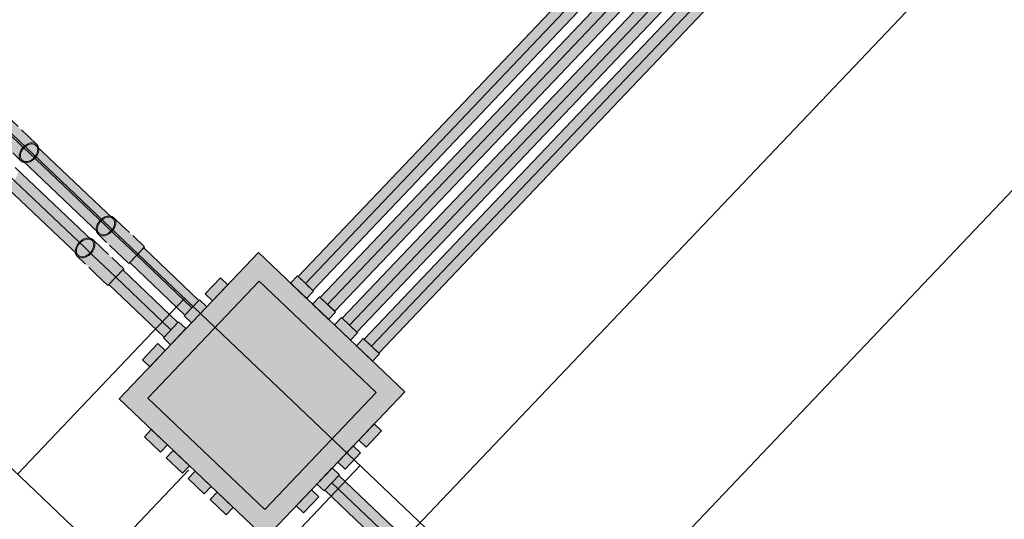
# Model space of a CAD drawing. Header units: metres. Extents: x 32343130.2 to 32343186.6, y 5699222 to 5699276.9.
# Tile 23 of 43: x 32343162.2 to 32343167.1, y 5699231.1 to 5699233.6. Entities that reach past the tile are written whole.
import ezdxf

# ---------------------------------------------------------------- set-up
doc = ezdxf.new("R2010")
doc.units = ezdxf.units.M
for name, color, linetype, lineweight in [('0-1', 7, 'Continuous', 5), ('A-ANNO-DIMS', 7, 'Continuous', 9), ('A-ANNO-DIMS-50', 7, 'Continuous', 9), ('A-DETL-MBND', 7, 'Continuous', 18), ('E-POWR-CNDT', 7, 'Continuous', 35), ('G-ANNO-SYMB-1', 7, 'Continuous', 9)]:
    doc.layers.add(name, color=color, linetype=linetype, lineweight=lineweight)
for name, color, linetype, lineweight, true_color in [('A-DETL-MBND-1', 7, 'Continuous', 5, 0xcccccc), ('A-DETL-MBND-3', 4, 'Continuous', 5, 0x00ffff), ('A-DETL-MBND-6', 4, 'Continuous', 18, 0x00ffff), ('A-FLOR-HRAL-1', 7, 'Continuous', 5, 0xcccccc), ('A-FLOR-HRAL-2', 7, 'Continuous', 9, 0xcccccc), ('A-MASS-1', 7, 'Continuous', 9, 0xcccccc), ('A-MASS-2', 7, 'Continuous', 5, 0xcccccc), ('E-POWR-CNDT-4', 4, 'Continuous', 35, 0x00ffff)]:
    doc.layers.add(name, color=color, linetype=linetype, lineweight=lineweight, true_color=true_color)
doc.styles.add('Arial_1', font='arial.ttf', dxfattribs={"height": 0.15})
doc.dimstyles.new('Blitzschutz', dxfattribs={"dimscale": 0.3048, "dimtxt": 0.153039, "dimasz": 0.492126, "dimexe": 0.393701, "dimexo": 0.0625, "dimgap": 0.287073, "dimtad": 1, "dimlfac": 100, "dimrnd": 0.01, "dimdsep": 46, "dimtxsty": 'Arial_1', "dimblk1": 'OBLIQUE', "dimblk2": 'OBLIQUE', "dimsah": 1, "dimcen": 0.09, "dimdle": 0.393701, "dimadec": 0, "dimazin": 0, "dimtfac": 1, "dimtdec": 4, "dimtix": 1, "dimtmove": 0, "dimatfit": 3, "dimfxl": 0.393701, "dimfxlon": 1, "dimtvp": 1, "dimtfill": 1, "dimtolj": 1, "dimtzin": 0, "dimarcsym": 2})

# ---------------------------------------------------------------- blocks, each defined once
blk = doc.blocks.new('Aushub - Aushub-3443405-TGA_190_LP5_GR_FU-TGA-01_G_')
at = {"layer": 'A-MASS-2'}
for p, q in [((84.4173, -17.8743), (85.2444, -17.0049)), ((85.2867, -18.7014), (86.1138, -17.832)), ((84.852, -18.2878), (85.2655, -17.8531))]:
    blk.add_line(p, q, dxfattribs=at)
blk = doc.blocks.new('Geländer - 60-4048510-TGA_190_LP5_GR_FU-TGA-01_G_')
at = {"layer": 'A-FLOR-HRAL-1'}
for p, q in [((-0.03, -0.03), (-0.03, 0.03)), ((-0.03, 0.03), (0.03, 0.03)), ((0.03, 0.03), (0.03, -0.03)), ((0.03, -0.03), (-0.03, -0.03))]:
    blk.add_line(p, q, dxfattribs=at)
at = {"layer": 'A-FLOR-HRAL-2'}
for p, q in [((0.03, 0.03), (-0.03, 0.03)), ((-0.03, 0.03), (-0.03, -0.03)), ((0.03, -0.03), (0.03, 0.03)), ((-0.03, -0.03), (0.03, -0.03))]:
    blk.add_line(p, q, dxfattribs=at)
blk = doc.blocks.new('Geländer - Geländer-4039695-TGA_190_LP5_GR_FU-TGA-01_G_')
for p, rotation in [((92.4935, -15.689), 316.4272566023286), ((92.863, -16.0405), 136.4272566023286), ((91.115, -17.138), 316.4272566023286), ((91.4845, -17.4895), 136.4272566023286), ((89.7364, -18.587), 316.4272566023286), ((90.1059, -18.9385), 136.4272566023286), ((88.3579, -20.036), 316.4272566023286), ((88.7274, -20.3875), 136.4272566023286)]:
    blk.add_blockref('Geländer - 60-4048510-TGA_190_LP5_GR_FU-TGA-01_G_', p, dxfattribs=dict(rotation=rotation))
blk = doc.blocks.new('ARC_190_LPX_FM_Stellplätze_rvt-1-TGA_190_LP5_GR_FU-TGA-01_G_')
at = {"layer": 'A-DETL-MBND-1'}
for p, q in [((32343168.0671, 5699233.7223), (32343165.31, 5699230.8243)), ((32343165.31, 5699230.8243), (32343168.0671, 5699233.7223)), ((32343168.0676, 5699233.7219), (32343165.3105, 5699230.8239)), ((32343165.3105, 5699230.8239), (32343168.0676, 5699233.7219))]:
    blk.add_line(p, q, dxfattribs=at)
at = {"layer": 'A-MASS-1'}
blk.add_line((32343133.7846, 5699258.3308), (32343168.2704, 5699225.5217), dxfattribs=at)
at = {"layer": 'A-MASS-2'}
blk.add_line((32343135.4807, 5699258.373), (32343168.2281, 5699227.2178), dxfattribs=at)
at = {"layer": 'A-FLOR-HRAL-1'}
blk.add_blockref('Geländer - Geländer-4039695-TGA_190_LP5_GR_FU-TGA-01_G_', (32343077.7673, 5699249.1855), dxfattribs=at)
at = {"layer": 'A-MASS-2'}
blk.add_blockref('Aushub - Aushub-3443405-TGA_190_LP5_GR_FU-TGA-01_G_', (32343077.7673, 5699249.1855), dxfattribs=at)
blk = doc.blocks.new('Leerrohrschacht - Leerrohrschacht-V4-TGA_190_LP5_GR_FU-TGA-01_G_')
at = {"layer": 'E-POWR-CNDT-4'}
for points in [[(-0.1859, 0.55), (-0.2798, 0.55), (-0.2798, 0.5), (-0.1698, 0.5), (-0.1698, 0.55), (-0.1771, 0.55)], [(-0.1298, 0.55), (-0.1298, 0.5), (-0.0198, 0.5), (-0.0198, 0.55), (-0.1279, 0.55)], [(0.1141, 0.55), (0.0202, 0.55), (0.0202, 0.5), (0.1302, 0.5), (0.1302, 0.55), (0.1229, 0.55)], [(0.1702, 0.55), (0.1702, 0.5), (0.2802, 0.5), (0.2802, 0.55), (0.1721, 0.55)], [(-0.4, 0.4), (-0.4, -0.4), (0.4, -0.4), (0.4, 0.4), (-0.0882, 0.4)], [(-0.55, 0.2799), (-0.55, 0.1699), (-0.5, 0.1699), (-0.5, 0.2799)], [(0.5, 0.2799), (0.5, 0.1699), (0.55, 0.1699), (0.55, 0.2799)], [(-0.55, 0.1299), (-0.55, 0.0199), (-0.5, 0.0199), (-0.5, 0.1299)], [(0.55, 0.1299), (0.5, 0.1299), (0.5, 0.0199), (0.55, 0.0199), (0.55, 0.1281)], [(-0.55, -0.0201), (-0.55, -0.1301), (-0.5, -0.1301), (-0.5, -0.0201)], [(0.55, -0.0201), (0.5, -0.0201), (0.5, -0.1301), (0.55, -0.1301), (0.55, -0.0219)], [(-0.55, -0.1701), (-0.55, -0.2801), (-0.5, -0.2801), (-0.5, -0.1701)], [(0.5, -0.1701), (0.5, -0.2801), (0.55, -0.2801), (0.55, -0.1701)], [(-0.2637, -0.5), (-0.2798, -0.5), (-0.2798, -0.55), (-0.1698, -0.55), (-0.1698, -0.5), (-0.2523, -0.5)], [(-0.0748, -0.5), (-0.1298, -0.5), (-0.1298, -0.55), (-0.0198, -0.55), (-0.0198, -0.5), (-0.0605, -0.5)], [(0.0752, -0.5), (0.0202, -0.5), (0.0202, -0.55), (0.1302, -0.55), (0.1302, -0.5), (0.0895, -0.5)], [(0.1702, -0.5), (0.1702, -0.55), (0.2802, -0.55), (0.2802, -0.5), (0.1721, -0.5)]]:
    blk.add_hatch(color=256, dxfattribs=at).paths.add_polyline_path(points)
h = blk.add_hatch(color=256, dxfattribs=at)
h.paths.add_polyline_path([(-0.5, 0.5), (-0.5, -0.5), (0.5, -0.5), (0.5, 0.5), (-0.0882, 0.5)])
h.paths.add_polyline_path([(-0.4, 0.4), (0.4, 0.4), (0.4, -0.4), (-0.4, -0.4), (-0.4, 0.1617)])
at = {"layer": 'E-POWR-CNDT'}
for p, q in [((-0.2798, 0.55), (-0.2798, 0.5)), ((-0.1698, 0.55), (-0.2798, 0.55)), ((-0.1698, 0.55), (-0.2798, 0.55)), ((-0.1698, 0.5), (-0.1698, 0.55)), ((-0.1298, 0.55), (-0.1298, 0.5)), ((-0.0198, 0.55), (-0.1298, 0.55)), ((-0.0198, 0.55), (-0.1298, 0.55)), ((-0.0198, 0.5), (-0.0198, 0.55)), ((0.0202, 0.55), (0.0202, 0.5)), ((0.1302, 0.55), (0.0202, 0.55)), ((0.1302, 0.55), (0.0202, 0.55)), ((0.1302, 0.5), (0.1302, 0.55)), ((0.1702, 0.55), (0.1702, 0.5)), ((0.2802, 0.55), (0.1702, 0.55)), ((0.2802, 0.55), (0.1702, 0.55)), ((0.2802, 0.5), (0.2802, 0.55)), ((0.5, 0.5), (-0.5, 0.5)), ((-0.5, 0.5), (-0.5, -0.5)), ((-0.5, -0.5), (-0.5, 0.5)), ((-0.5, 0.5), (0.5, 0.5)), ((-0.2798, 0.5), (-0.1698, 0.5)), ((-0.2798, 0.5), (-0.1698, 0.5)), ((-0.1298, 0.5), (-0.0198, 0.5)), ((-0.1298, 0.5), (-0.0198, 0.5)), ((0.0202, 0.5), (0.1302, 0.5)), ((0.0202, 0.5), (0.1302, 0.5)), ((0.1702, 0.5), (0.2802, 0.5)), ((0.1702, 0.5), (0.2802, 0.5)), ((0.5, -0.5), (0.5, 0.5)), ((0.5, 0.5), (0.5, -0.5)), ((-0.4, 0.4), (0.4, 0.4)), ((-0.4, -0.4), (-0.4, 0.4)), ((0.4, 0.4), (-0.4, 0.4)), ((-0.4, 0.4), (-0.4, -0.4)), ((0.4, 0.4), (0.4, -0.4)), ((0.4, -0.4), (0.4, 0.4)), ((-0.5, 0.2799), (-0.55, 0.2799)), ((-0.55, 0.2799), (-0.55, 0.1699)), ((-0.55, 0.2799), (-0.55, 0.1699)), ((-0.5, 0.1699), (-0.5, 0.2799)), ((-0.5, 0.1699), (-0.5, 0.2799)), ((0.55, 0.2799), (0.5, 0.2799)), ((0.5, 0.2799), (0.5, 0.1699)), ((0.5, 0.2799), (0.5, 0.1699)), ((0.55, 0.1699), (0.55, 0.2799)), ((0.55, 0.1699), (0.55, 0.2799)), ((-0.55, 0.1699), (-0.5, 0.1699)), ((0.5, 0.1699), (0.55, 0.1699)), ((-0.5, 0.1299), (-0.55, 0.1299)), ((-0.55, 0.1299), (-0.55, 0.0199)), ((-0.55, 0.1299), (-0.55, 0.0199)), ((-0.5, 0.0199), (-0.5, 0.1299)), ((-0.5, 0.0199), (-0.5, 0.1299)), ((0.55, 0.1299), (0.5, 0.1299)), ((0.5, 0.1299), (0.5, 0.0199)), ((0.5, 0.1299), (0.5, 0.0199)), ((0.55, 0.0199), (0.55, 0.1299)), ((0.55, 0.0199), (0.55, 0.1299)), ((-0.55, 0.0199), (-0.5, 0.0199)), ((0.5, 0.0199), (0.55, 0.0199)), ((-0.5, -0.0201), (-0.55, -0.0201)), ((-0.55, -0.0201), (-0.55, -0.1301)), ((-0.55, -0.0201), (-0.55, -0.1301)), ((-0.5, -0.1301), (-0.5, -0.0201)), ((-0.5, -0.1301), (-0.5, -0.0201)), ((0.55, -0.0201), (0.5, -0.0201)), ((0.5, -0.0201), (0.5, -0.1301)), ((0.5, -0.0201), (0.5, -0.1301)), ((0.55, -0.1301), (0.55, -0.0201)), ((0.55, -0.1301), (0.55, -0.0201)), ((-0.55, -0.1301), (-0.5, -0.1301)), ((0.5, -0.1301), (0.55, -0.1301)), ((-0.5, -0.1701), (-0.55, -0.1701)), ((-0.55, -0.1701), (-0.55, -0.2801)), ((-0.55, -0.1701), (-0.55, -0.2801)), ((-0.5, -0.2801), (-0.5, -0.1701)), ((-0.5, -0.2801), (-0.5, -0.1701)), ((0.55, -0.1701), (0.5, -0.1701)), ((0.5, -0.1701), (0.5, -0.2801)), ((0.5, -0.1701), (0.5, -0.2801)), ((0.55, -0.2801), (0.55, -0.1701)), ((0.55, -0.2801), (0.55, -0.1701)), ((-0.55, -0.2801), (-0.5, -0.2801)), ((0.5, -0.2801), (0.55, -0.2801)), ((0.4, -0.4), (-0.4, -0.4)), ((-0.4, -0.4), (0.4, -0.4)), ((-0.5, -0.5), (0.5, -0.5)), ((0.5, -0.5), (-0.5, -0.5)), ((-0.2798, -0.5), (-0.2798, -0.55)), ((-0.1698, -0.5), (-0.2798, -0.5)), ((-0.1698, -0.5), (-0.2798, -0.5)), ((-0.1698, -0.55), (-0.1698, -0.5)), ((-0.1298, -0.5), (-0.1298, -0.55)), ((-0.0198, -0.5), (-0.1298, -0.5)), ((-0.0198, -0.5), (-0.1298, -0.5)), ((-0.0198, -0.55), (-0.0198, -0.5)), ((0.0202, -0.5), (0.0202, -0.55)), ((0.1302, -0.5), (0.0202, -0.5)), ((0.1302, -0.5), (0.0202, -0.5)), ((0.1302, -0.55), (0.1302, -0.5)), ((0.1702, -0.5), (0.1702, -0.55)), ((0.2802, -0.5), (0.1702, -0.5)), ((0.2802, -0.5), (0.1702, -0.5)), ((0.2802, -0.55), (0.2802, -0.5)), ((-0.2798, -0.55), (-0.1698, -0.55)), ((-0.2798, -0.55), (-0.1698, -0.55)), ((-0.1298, -0.55), (-0.0198, -0.55)), ((-0.1298, -0.55), (-0.0198, -0.55)), ((0.0202, -0.55), (0.1302, -0.55)), ((0.0202, -0.55), (0.1302, -0.55)), ((0.1702, -0.55), (0.2802, -0.55)), ((0.1702, -0.55), (0.2802, -0.55))]:
    blk.add_line(p, q, dxfattribs=at)
blk = doc.blocks.new('Leerrohr-Bogen - ohne Formteile - Standard-7642526-TGA_190_LP5_GR_FU-TGA-01_G_')
at = {"layer": 'A-DETL-MBND-6'}
for points in [[(32343162.5834, 5699232.4979), (32343162.5922, 5699232.4922), (32343162.6042, 5699232.4897), (32343162.6154, 5699232.4904), (32343162.6281, 5699232.4945), (32343162.6404, 5699232.5017), (32343162.6515, 5699232.5114), (32343162.6606, 5699232.5229), (32343162.6671, 5699232.5356), (32343162.6706, 5699232.5485), (32343162.6708, 5699232.5607), (32343162.6677, 5699232.5715), (32343162.6615, 5699232.58), (32343162.6527, 5699232.5858), (32343162.6435, 5699232.5879), (32343162.6569, 5699232.5752), (32343162.6624, 5699232.5677), (32343162.6651, 5699232.5582), (32343162.6649, 5699232.5474), (32343162.6619, 5699232.536), (32343162.6561, 5699232.5248), (32343162.6481, 5699232.5146), (32343162.6383, 5699232.5061), (32343162.6274, 5699232.4998), (32343162.6162, 5699232.4961), (32343162.6054, 5699232.4954), (32343162.5958, 5699232.4977), (32343162.588, 5699232.5028), (32343162.5746, 5699232.5155), (32343162.5772, 5699232.5065)], [(32343162.6924, 5699232.4724), (32343162.6934, 5699232.4715), (32343162.7025, 5699232.4831), (32343162.709, 5699232.4957), (32343162.7125, 5699232.5094), (32343162.7127, 5699232.5209), (32343162.7096, 5699232.5316), (32343162.7034, 5699232.5402), (32343162.6615, 5699232.58), (32343162.6677, 5699232.5715), (32343162.6708, 5699232.5607), (32343162.6706, 5699232.5485), (32343162.6671, 5699232.5356), (32343162.6606, 5699232.5229), (32343162.6515, 5699232.5114)], [(32343162.6253, 5699232.458), (32343162.6341, 5699232.4523), (32343162.645, 5699232.4497), (32343162.6573, 5699232.4505), (32343162.67, 5699232.4547), (32343162.6842, 5699232.4635), (32343162.6934, 5699232.4715), (32343162.6515, 5699232.5114), (32343162.6404, 5699232.5017), (32343162.6281, 5699232.4945), (32343162.6154, 5699232.4904), (32343162.6031, 5699232.4896), (32343162.5922, 5699232.4922), (32343162.5834, 5699232.4979)], [(32343162.7039, 5699232.4615), (32343162.7156, 5699232.4504), (32343162.7547, 5699232.4914), (32343162.7246, 5699232.5198), (32343162.7034, 5699232.5402), (32343162.7096, 5699232.5316), (32343162.7127, 5699232.5209), (32343162.7125, 5699232.5086), (32343162.709, 5699232.4957), (32343162.7025, 5699232.4831), (32343162.6934, 5699232.4715), (32343162.7036, 5699232.4618)], [(32343162.6765, 5699232.4093), (32343162.7156, 5699232.4504), (32343162.6934, 5699232.4715), (32343162.6823, 5699232.4618), (32343162.67, 5699232.4547), (32343162.6573, 5699232.4505), (32343162.645, 5699232.4497), (32343162.6341, 5699232.4523), (32343162.6253, 5699232.458), (32343162.6579, 5699232.4273), (32343162.6647, 5699232.421)], [(32343162.7358, 5699232.3529), (32343162.7749, 5699232.394), (32343162.7156, 5699232.4504), (32343162.6765, 5699232.4093)], [(32343162.7749, 5699232.394), (32343162.8139, 5699232.435), (32343162.7544, 5699232.4912), (32343162.7156, 5699232.4504), (32343162.7289, 5699232.4377)]]:
    blk.add_hatch(color=256, dxfattribs=at).paths.add_polyline_path(points)
at = {"layer": 'A-DETL-MBND'}
for p, q in [((32343162.7034, 5699232.5402), (32343162.6615, 5699232.58)), ((32343162.5834, 5699232.4979), (32343162.6253, 5699232.458)), ((32343162.8139, 5699232.435), (32343162.7547, 5699232.4914)), ((32343162.6765, 5699232.4093), (32343162.7358, 5699232.3529)), ((32343162.7749, 5699232.394), (32343162.8139, 5699232.435)), ((32343162.7358, 5699232.3529), (32343162.7749, 5699232.394))]:
    blk.add_line(p, q, dxfattribs=at)
at = {"layer": 'A-DETL-MBND', "flags": 128}
for points in [[(32343162.7034, 5699232.5402), (32343162.7385, 5699232.5068)], [(32343162.6765, 5699232.4093), (32343162.6405, 5699232.4436)]]:
    blk.add_lwpolyline(points, dxfattribs=at)
at = {"layer": 'A-DETL-MBND'}
for start_param, end_param in [(1.570796, 4.712389), (4.712389, 7.853982)]:
    blk.add_ellipse((32343162.6224, 5699232.539), major_axis=(0.0391, 0.0411), ratio=0.707107, start_param=start_param, end_param=end_param, dxfattribs=at)
blk = doc.blocks.new('Leerrohr-Bogen - ohne Formteile - Standard-V30-TGA_190_LP5_GR_FU-TGA-01_G_')
at = {"layer": 'A-DETL-MBND-6'}
for points in [[(32343162.1484, 5699232.99), (32343162.1875, 5699233.031), (32343162.1282, 5699233.0874), (32343162.0891, 5699233.0464)], [(32343162.1094, 5699232.9489), (32343162.1484, 5699232.99), (32343162.0891, 5699233.0464), (32343162.0501, 5699233.0053)], [(32343162.1606, 5699232.9002), (32343162.1694, 5699232.8944), (32343162.1803, 5699232.8919), (32343162.1926, 5699232.8927), (32343162.206, 5699232.8972), (32343162.2176, 5699232.9039), (32343162.2287, 5699232.9136), (32343162.1484, 5699232.99), (32343162.1094, 5699232.9489), (32343162.139, 5699232.9209), (32343162.1551, 5699232.9055)], [(32343162.1915, 5699232.949), (32343162.2287, 5699232.9136), (32343162.2378, 5699232.9252), (32343162.2443, 5699232.9378), (32343162.2478, 5699232.9507), (32343162.248, 5699232.963), (32343162.2449, 5699232.9737), (32343162.2387, 5699232.9823), (32343162.206, 5699233.0131), (32343162.1875, 5699233.031), (32343162.1484, 5699232.99), (32343162.1778, 5699232.962)], [(32343162.2287, 5699232.9136), (32343162.2706, 5699232.8737), (32343162.2797, 5699232.8853), (32343162.2862, 5699232.898), (32343162.2897, 5699232.9108), (32343162.2899, 5699232.9231), (32343162.2868, 5699232.9339), (32343162.2806, 5699232.9424), (32343162.2387, 5699232.9823), (32343162.2449, 5699232.9737), (32343162.248, 5699232.963), (32343162.2478, 5699232.9507), (32343162.2439, 5699232.9371), (32343162.2378, 5699232.9252)], [(32343162.2025, 5699232.8603), (32343162.2114, 5699232.8545), (32343162.2223, 5699232.852), (32343162.2345, 5699232.8528), (32343162.2472, 5699232.8569), (32343162.2595, 5699232.864), (32343162.2706, 5699232.8737), (32343162.2287, 5699232.9136), (32343162.2176, 5699232.9039), (32343162.2053, 5699232.8968), (32343162.1926, 5699232.8927), (32343162.1803, 5699232.8919), (32343162.1694, 5699232.8944), (32343162.1606, 5699232.9002), (32343162.1859, 5699232.8761)]]:
    blk.add_hatch(color=256, dxfattribs=at).paths.add_polyline_path(points)
at = {"layer": 'A-DETL-MBND'}
for p, q in [((32343162.1282, 5699233.0874), (32343162.0891, 5699233.0464)), ((32343162.1875, 5699233.031), (32343162.1282, 5699233.0874)), ((32343162.0891, 5699233.0464), (32343162.0501, 5699233.0053)), ((32343162.0501, 5699233.0053), (32343162.1094, 5699232.9489)), ((32343162.2806, 5699232.9424), (32343162.2387, 5699232.9823)), ((32343162.1606, 5699232.9002), (32343162.2025, 5699232.8603))]:
    blk.add_line(p, q, dxfattribs=at)
at = {"layer": 'A-DETL-MBND', "flags": 128}
for points in [[(32343162.2387, 5699232.9823), (32343162.2037, 5699233.0156)], [(32343162.1094, 5699232.9489), (32343162.1454, 5699232.9147)]]:
    blk.add_lwpolyline(points, dxfattribs=at)
at = {"layer": 'A-DETL-MBND'}
for start_param, end_param in [(4.712389, 7.853982), (1.570796, 4.712389)]:
    blk.add_ellipse((32343162.2416, 5699232.9013), major_axis=(0.0391, 0.0411), ratio=0.707107, start_param=start_param, end_param=end_param, dxfattribs=at)
blk = doc.blocks.new('Leerrohr-Bogen - ohne Formteile - Standard-V31-TGA_190_LP5_GR_FU-TGA-01_G_')
at = {"layer": 'A-DETL-MBND-6'}
for points in [[(32343162.48, 5699232.3892), (32343162.4888, 5699232.3835), (32343162.5008, 5699232.381), (32343162.512, 5699232.3817), (32343162.5247, 5699232.3859), (32343162.5383, 5699232.3941), (32343162.5481, 5699232.4027), (32343162.5572, 5699232.4143), (32343162.564, 5699232.428), (32343162.5672, 5699232.4398), (32343162.5669, 5699232.4538), (32343162.5636, 5699232.4638), (32343162.5581, 5699232.4714), (32343162.5493, 5699232.4771), (32343162.5408, 5699232.4787), (32343162.5535, 5699232.4665), (32343162.559, 5699232.459), (32343162.5617, 5699232.4495), (32343162.5615, 5699232.4387), (32343162.5585, 5699232.4273), (32343162.5527, 5699232.4161), (32343162.544, 5699232.4053), (32343162.5349, 5699232.3974), (32343162.524, 5699232.3911), (32343162.5128, 5699232.3875), (32343162.5002, 5699232.3872), (32343162.4924, 5699232.389), (32343162.4846, 5699232.3941), (32343162.4712, 5699232.4068), (32343162.4738, 5699232.3978)], [(32343162.5481, 5699232.4027), (32343162.59, 5699232.3628), (32343162.5991, 5699232.3744), (32343162.6056, 5699232.387), (32343162.6091, 5699232.4007), (32343162.6093, 5699232.4122), (32343162.6062, 5699232.4229), (32343162.6, 5699232.4315), (32343162.5581, 5699232.4714), (32343162.5643, 5699232.4628), (32343162.5674, 5699232.4521), (32343162.5672, 5699232.4398), (32343162.5637, 5699232.4269), (32343162.5572, 5699232.4143)], [(32343162.5219, 5699232.3494), (32343162.5308, 5699232.3436), (32343162.5417, 5699232.3411), (32343162.5539, 5699232.3419), (32343162.5666, 5699232.346), (32343162.5809, 5699232.3548), (32343162.59, 5699232.3628), (32343162.5481, 5699232.4027), (32343162.537, 5699232.393), (32343162.5247, 5699232.3859), (32343162.512, 5699232.3817), (32343162.4997, 5699232.3809), (32343162.4888, 5699232.3835), (32343162.48, 5699232.3892)], [(32343162.6122, 5699232.3417), (32343162.6513, 5699232.3827), (32343162.6212, 5699232.4111), (32343162.6, 5699232.4315), (32343162.6062, 5699232.4229), (32343162.6093, 5699232.4122), (32343162.6091, 5699232.3999), (32343162.6056, 5699232.387), (32343162.5991, 5699232.3744), (32343162.59, 5699232.3628), (32343162.6011, 5699232.3523)], [(32343162.5731, 5699232.3006), (32343162.6122, 5699232.3417), (32343162.59, 5699232.3628), (32343162.5789, 5699232.3531), (32343162.5666, 5699232.346), (32343162.5539, 5699232.3419), (32343162.5417, 5699232.3411), (32343162.5308, 5699232.3436), (32343162.5219, 5699232.3494), (32343162.5545, 5699232.3187), (32343162.5613, 5699232.3123)], [(32343162.6715, 5699232.2853), (32343162.7105, 5699232.3264), (32343162.6511, 5699232.3825), (32343162.6122, 5699232.3417), (32343162.6256, 5699232.329)], [(32343162.6324, 5699232.2442), (32343162.6715, 5699232.2853), (32343162.6122, 5699232.3417), (32343162.5731, 5699232.3006)]]:
    blk.add_hatch(color=256, dxfattribs=at).paths.add_polyline_path(points)
at = {"layer": 'A-DETL-MBND'}
for p, q in [((32343162.6, 5699232.4315), (32343162.5581, 5699232.4714)), ((32343162.48, 5699232.3892), (32343162.5219, 5699232.3494)), ((32343162.7105, 5699232.3264), (32343162.6513, 5699232.3827)), ((32343162.6715, 5699232.2853), (32343162.7105, 5699232.3264)), ((32343162.5731, 5699232.3006), (32343162.6324, 5699232.2442)), ((32343162.6324, 5699232.2442), (32343162.6715, 5699232.2853))]:
    blk.add_line(p, q, dxfattribs=at)
at = {"layer": 'A-DETL-MBND', "flags": 128}
for points in [[(32343162.6, 5699232.4315), (32343162.6351, 5699232.3982)], [(32343162.5731, 5699232.3006), (32343162.5371, 5699232.3349)]]:
    blk.add_lwpolyline(points, dxfattribs=at)
at = {"layer": 'A-DETL-MBND'}
for start_param, end_param in [(1.570796, 4.712389), (4.712389, 7.853982)]:
    blk.add_ellipse((32343162.5191, 5699232.4303), major_axis=(0.0391, 0.0411), ratio=0.707107, start_param=start_param, end_param=end_param, dxfattribs=at)
blk = doc.blocks.new('DIMBLOCK2-TGA_190_LP5_GR_FU-TGA-01_G_')
at = {"layer": 'A-ANNO-DIMS-50', "transparency": 16777216}
for p, q in [((32343163.1379, 5699225.4654), (32343157.168, 5699231.145)), ((32343157.2549, 5699231.0623), (32343157.3376, 5699231.1493)), ((32343157.2549, 5699231.0623), (32343157.1722, 5699230.9754)), ((32343163.0509, 5699225.5481), (32343163.1336, 5699225.6351)), ((32343163.0509, 5699225.5481), (32343162.9682, 5699225.4612))]:
    blk.add_line(p, q, dxfattribs=at)
at = {"layer": 'A-ANNO-DIMS-50', "lineweight": 35, "transparency": 16777216}
for p, q in [((32343157.2549, 5699231.0623), (32343157.1489, 5699231.0597)), ((32343157.2549, 5699231.0623), (32343157.361, 5699231.065)), ((32343163.0509, 5699225.5481), (32343162.9449, 5699225.5455)), ((32343163.0509, 5699225.5481), (32343163.157, 5699225.5508))]:
    blk.add_line(p, q, dxfattribs=at)
at = {"layer": 'A-ANNO-DIMS-50', "color": 0, "transparency": 16777216, "insert": (32343160.0993, 5699228.7458), "char_height": 0.15, "width": 0.822172, "attachment_point": 1, "rotation": 316.4273, "line_spacing_factor": 0.941778, "style": 'Arial_1', "bg_fill": 3, "box_fill_scale": 1.25, "bg_fill_color": 256, "bg_fill_true_color": 13158600, "bg_fill_transparency": 0}
blk.add_mtext('800 cm', dxfattribs=at)
blk = doc.blocks.new('_Oblique')
at = {"color": 0, "linetype": 'ByBlock', "lineweight": -2}
blk.add_line((-0.5, -0.5), (0.5, 0.5), dxfattribs=at)

msp = doc.modelspace()

# ---------------------------------------------------------------- hatches: boundary and pattern name
at = {"layer": 'A-DETL-MBND-3'}
h = msp.add_hatch(color=256, dxfattribs=at)
h.paths.add_polyline_path([(32343163.82783, 5699232.04773), (32343167.06941, 5699235.45497), (32343167.03318, 5699235.48943), (32343163.79161, 5699232.0822), (32343163.81846, 5699232.05665)])
h.paths.add_polyline_path([(32343167.11283, 5699235.50061), (32343167.13834, 5699235.52742), (32343167.10211, 5699235.56188), (32343167.07661, 5699235.53507), (32343167.10752, 5699235.50566)])
h.paths.add_polyline_path([(32343167.18176, 5699235.57306), (32343171.40474, 5699240.01185), (32343171.36852, 5699240.04632), (32343167.14554, 5699235.60752), (32343167.17654, 5699235.57803)])
h = msp.add_hatch(color=256, dxfattribs=at)
h.paths.add_polyline_path([(32343163.82783, 5699232.04773), (32343163.86406, 5699232.01327), (32343167.10563, 5699235.4205), (32343167.06941, 5699235.45497), (32343163.91493, 5699232.13928)])
h.paths.add_polyline_path([(32343167.13095, 5699235.48338), (32343167.14906, 5699235.46615), (32343167.17456, 5699235.49295), (32343167.13834, 5699235.52742), (32343167.11283, 5699235.50061), (32343167.126, 5699235.48809)])
h.paths.add_polyline_path([(32343167.18591, 5699235.56911), (32343167.21799, 5699235.5386), (32343171.44097, 5699239.97739), (32343171.40474, 5699240.01185), (32343167.18176, 5699235.57306)])
h = msp.add_hatch(color=256, dxfattribs=at)
h.paths.add_polyline_path([(32343163.9184, 5699231.96157), (32343163.93651, 5699231.94434), (32343167.17808, 5699235.35158), (32343167.14186, 5699235.38604), (32343163.90028, 5699231.97881), (32343163.91658, 5699231.9633)])
h.paths.add_polyline_path([(32343167.19915, 5699235.41849), (32343167.22151, 5699235.39722), (32343167.24701, 5699235.42403), (32343167.21079, 5699235.45849), (32343167.18528, 5699235.43168), (32343167.19589, 5699235.42159)])
h.paths.add_polyline_path([(32343167.26814, 5699235.49088), (32343167.29044, 5699235.46967), (32343171.51342, 5699239.90846), (32343171.47719, 5699239.94292), (32343167.25421, 5699235.50413), (32343167.26482, 5699235.49404)])
h = msp.add_hatch(color=256, dxfattribs=at)
h.paths.add_polyline_path([(32343163.96788, 5699231.9145), (32343163.97273, 5699231.90988), (32343167.21431, 5699235.31711), (32343167.17808, 5699235.35158), (32343163.93651, 5699231.94434), (32343163.96469, 5699231.91754)])
h.paths.add_polyline_path([(32343167.23962, 5699235.37999), (32343167.25773, 5699235.36276), (32343167.28324, 5699235.38956), (32343167.24701, 5699235.42403), (32343167.22151, 5699235.39722), (32343167.23467, 5699235.3847)])
h.paths.add_polyline_path([(32343167.29044, 5699235.46967), (32343167.32666, 5699235.43521), (32343171.54964, 5699239.874), (32343171.51342, 5699239.90846), (32343167.37404, 5699235.55755)])
for points in [[(32343163.57426, 5699232.28898), (32343163.61048, 5699232.25452), (32343166.81963, 5699235.62766), (32343166.7834, 5699235.66212), (32343163.77689, 5699232.50197)], [(32343163.64671, 5699232.22005), (32343166.85585, 5699235.5932), (32343166.81963, 5699235.62766), (32343163.61049, 5699232.25452), (32343163.64547, 5699232.22123)], [(32343162.2706, 5699232.87372), (32343162.64806, 5699232.51461), (32343162.65611, 5699232.52482), (32343162.66186, 5699232.53599), (32343162.66493, 5699232.54737), (32343162.6651, 5699232.55817), (32343162.66237, 5699232.56767), (32343162.65691, 5699232.57521), (32343162.28944, 5699232.92473), (32343162.28989, 5699232.92188), (32343162.28972, 5699232.91084), (32343162.28624, 5699232.89795), (32343162.27857, 5699232.88384)], [(32343162.22048, 5699232.85239), (32343162.58798, 5699232.50276), (32343162.59579, 5699232.49768), (32343162.60541, 5699232.49543), (32343162.61619, 5699232.49614), (32343162.6274, 5699232.49977), (32343162.63827, 5699232.50607), (32343162.64806, 5699232.51461), (32343162.27051, 5699232.87365), (32343162.2595, 5699232.86404), (32343162.24718, 5699232.85689), (32343162.23448, 5699232.85278), (32343162.22226, 5699232.85198)], [(32343162.16721, 5699232.76505), (32343162.54467, 5699232.40594), (32343162.55354, 5699232.41774), (32343162.55847, 5699232.42732), (32343162.56154, 5699232.43869), (32343162.56171, 5699232.44949), (32343162.55897, 5699232.45899), (32343162.55352, 5699232.46653), (32343162.18605, 5699232.81605), (32343162.1865, 5699232.8132), (32343162.18633, 5699232.80217), (32343162.18285, 5699232.78928), (32343162.17518, 5699232.77516)], [(32343162.12424, 5699232.73691), (32343162.48459, 5699232.39408), (32343162.49377, 5699232.38869), (32343162.50202, 5699232.38675), (32343162.5128, 5699232.38746), (32343162.52401, 5699232.39109), (32343162.53488, 5699232.39739), (32343162.54467, 5699232.40594), (32343162.16712, 5699232.76497), (32343162.15611, 5699232.75536), (32343162.14379, 5699232.74822), (32343162.13108, 5699232.7441), (32343162.11709, 5699232.74372), (32343162.11823, 5699232.74263)], [(32343163.04783, 5699232.13428), (32343163.0823, 5699232.1705), (32343162.80933, 5699232.4302), (32343162.77487, 5699232.39397), (32343162.95939, 5699232.21842)], [(32343163.01337, 5699232.09805), (32343163.04783, 5699232.13428), (32343162.77487, 5699232.39397), (32343162.74041, 5699232.35775), (32343162.92492, 5699232.1822)], [(32343162.94444, 5699232.0256), (32343162.9789, 5699232.06183), (32343162.70594, 5699232.32152), (32343162.67148, 5699232.2853), (32343162.856, 5699232.10975)], [(32343162.90998, 5699231.98938), (32343162.94444, 5699232.0256), (32343162.67148, 5699232.2853), (32343162.63701, 5699232.24907), (32343162.82153, 5699232.07352)], [(32343163.74139, 5699231.2674), (32343164.01435, 5699231.00771), (32343164.04882, 5699231.04393), (32343163.77585, 5699231.30363), (32343163.75031, 5699231.27678)], [(32343163.70693, 5699231.23118), (32343163.97989, 5699230.97148), (32343164.01435, 5699231.00771), (32343163.74139, 5699231.2674), (32343163.7081, 5699231.23241)]]:
    msp.add_hatch(color=256, dxfattribs=at).paths.add_polyline_path(points)
h = msp.add_hatch(color=256, dxfattribs=at)
h.paths.add_polyline_path([(32343163.69924, 5699232.17008), (32343163.71916, 5699232.15112), (32343166.96053, 5699235.55855), (32343166.92451, 5699235.59282), (32343163.68293, 5699232.18559), (32343163.69354, 5699232.17549)])
h.paths.add_polyline_path([(32343166.97279, 5699235.63385), (32343167.00416, 5699235.604), (32343167.02966, 5699235.63081), (32343166.99344, 5699235.66527), (32343166.96794, 5699235.63846), (32343166.97276, 5699235.63388)])
h = msp.add_hatch(color=256, dxfattribs=at)
h.paths.add_polyline_path([(32343163.72947, 5699232.14131), (32343163.75538, 5699232.11666), (32343166.99693, 5699235.52392), (32343166.96073, 5699235.55836), (32343163.71916, 5699232.15112), (32343163.72853, 5699232.1422)])
h.paths.add_polyline_path([(32343167.04037, 5699235.56955), (32343167.04038, 5699235.56954), (32343167.06589, 5699235.59635), (32343167.02966, 5699235.63081), (32343167.00416, 5699235.604), (32343167.03915, 5699235.57071)])

# ---------------------------------------------------------------- linework, layer by layer
at = {"layer": 'A-DETL-MBND'}
for p, q in [((32343171.36852, 5699240.04632), (32343163.79161, 5699232.0822)), ((32343163.82783, 5699232.04773), (32343171.40474, 5699240.01185)), ((32343163.82783, 5699232.04773), (32343171.40474, 5699240.01185)), ((32343163.86406, 5699232.01327), (32343171.44097, 5699239.97739)), ((32343171.47719, 5699239.94292), (32343163.90028, 5699231.97881)), ((32343171.51342, 5699239.90846), (32343163.93651, 5699231.94434)), ((32343171.51342, 5699239.90846), (32343163.93651, 5699231.94434)), ((32343163.97273, 5699231.90988), (32343171.54964, 5699239.874)), ((32343166.99547, 5699235.66741), (32343163.68293, 5699232.18559)), ((32343166.7834, 5699235.66212), (32343163.57426, 5699232.28898)), ((32343163.61048, 5699232.25452), (32343166.81963, 5699235.62766)), ((32343163.61048, 5699232.25452), (32343166.81963, 5699235.62766)), ((32343167.03169, 5699235.63294), (32343163.71916, 5699232.15112)), ((32343167.03169, 5699235.63294), (32343163.71916, 5699232.15112)), ((32343163.64671, 5699232.22005), (32343166.85585, 5699235.5932)), ((32343163.75538, 5699232.11666), (32343167.06792, 5699235.59848)), ((32343162.14842, 5699232.98996), (32343162.19965, 5699232.94122)), ((32343162.24157, 5699232.90134), (32343162.19965, 5699232.94122)), ((32343162.65691, 5699232.57521), (32343162.27603, 5699232.93757)), ((32343162.62245, 5699232.53898), (32343162.24157, 5699232.90134)), ((32343162.62245, 5699232.53898), (32343162.24157, 5699232.90134)), ((32343162.2071, 5699232.86512), (32343162.58798, 5699232.50276)), ((32343162.51906, 5699232.43031), (32343162.13818, 5699232.79267)), ((32343162.51906, 5699232.43031), (32343162.13818, 5699232.79267)), ((32343162.55352, 5699232.46653), (32343162.17264, 5699232.82889)), ((32343162.10371, 5699232.75644), (32343162.48459, 5699232.39408)), ((32343162.66436, 5699232.4991), (32343162.62245, 5699232.53898)), ((32343162.71559, 5699232.45037), (32343162.66436, 5699232.4991)), ((32343162.77487, 5699232.39397), (32343162.71559, 5699232.45037)), ((32343162.51906, 5699232.43031), (32343162.56097, 5699232.39043)), ((32343162.80933, 5699232.4302), (32343162.74041, 5699232.35775)), ((32343163.0823, 5699232.1705), (32343162.80933, 5699232.4302)), ((32343162.56097, 5699232.39043), (32343162.6122, 5699232.34169)), ((32343162.74041, 5699232.35775), (32343163.01337, 5699232.09805)), ((32343163.04783, 5699232.13428), (32343162.77487, 5699232.39397)), ((32343163.04783, 5699232.13428), (32343162.77487, 5699232.39397)), ((32343162.6122, 5699232.34169), (32343162.67148, 5699232.2853)), ((32343162.70594, 5699232.32152), (32343162.63701, 5699232.24907)), ((32343162.9789, 5699232.06183), (32343162.70594, 5699232.32152)), ((32343162.94444, 5699232.0256), (32343162.67148, 5699232.2853)), ((32343162.94444, 5699232.0256), (32343162.67148, 5699232.2853)), ((32343162.63701, 5699232.24907), (32343162.90998, 5699231.98938)), ((32343162.63701, 5699232.24907), (32343162.63701, 5699232.24907)), ((32343163.01337, 5699232.09805), (32343163.0823, 5699232.1705)), ((32343163.68293, 5699232.18559), (32343163.75538, 5699232.11666)), ((32343162.90998, 5699231.98938), (32343162.9789, 5699232.06183)), ((32343163.79161, 5699232.0822), (32343163.86406, 5699232.01327)), ((32343163.90028, 5699231.97881), (32343163.97273, 5699231.90988)), ((32343163.77585, 5699231.30363), (32343163.70693, 5699231.23118)), ((32343164.04882, 5699231.04393), (32343163.77585, 5699231.30363)), ((32343163.77585, 5699231.30363), (32343163.77585, 5699231.30363)), ((32343163.70693, 5699231.23118), (32343163.97989, 5699230.97148)), ((32343163.74139, 5699231.2674), (32343164.01435, 5699231.00771)), ((32343163.74139, 5699231.2674), (32343164.01435, 5699231.00771))]:
    msp.add_line(p, q, dxfattribs=at)
for centre, major_axis, ratio, start_param, end_param in [((32343162.24157, 5699232.90134), (0.03446, 0.03622), 0.7071068, 0, 1.5707963), ((32343162.24157, 5699232.90134), (0.03446, 0.03622), 0.7071068, 4.7123889, 6.2831852), ((32343162.24157, 5699232.90134), (0.03446, 0.03622), 0.7071067, 1.5707963, 3.1415926), ((32343162.24157, 5699232.90134), (0.03446, 0.03622), 0.7071068, 3.1415926, 4.7123889), ((32343162.62245, 5699232.53898), (0.03446, 0.03622), 0.7071068, 1.5707964, 3.1415927), ((32343162.62245, 5699232.53898), (0.03446, 0.03622), 0.7071068, 0, 1.5707963), ((32343162.62245, 5699232.53898), (0.03446, 0.03622), 0.7071067, 4.712389, 6.2831853), ((32343162.62245, 5699232.53898), (0.03446, 0.03622), 0.7071067, 3.1415926, 4.712389), ((32343162.51906, 5699232.43031), (0.03446, 0.03622), 0.7071068, 1.5707962, 3.1415925), ((32343162.51906, 5699232.43031), (0.03446, 0.03622), 0.7071067, 0, 1.5707963), ((32343162.51906, 5699232.43031), (0.03446, 0.03622), 0.7071067, 4.7123889, 6.2831853), ((32343162.51906, 5699232.43031), (0.03446, 0.03622), 0.7071068, 3.1415925, 4.7123889), ((32343163.61048, 5699232.25452), (-0.03622, 0.03446), 0.0000437, 4.712389, 6.2831853), ((32343163.61048, 5699232.25452), (-0.03622, 0.03446), 0.0000437, 0, 1.5707963), ((32343163.61048, 5699232.25452), (-0.03622, 0.03446), 0.0000437, 1.5707963, 3.1415926), ((32343163.61048, 5699232.25452), (-0.03622, 0.03446), 0.0000437, 3.1415927, 4.712389)]:
    msp.add_ellipse(centre, major_axis=major_axis, ratio=ratio, start_param=start_param, end_param=end_param, dxfattribs=at)

# ---------------------------------------------------------------- block references
at = {"layer": '0-1'}
msp.add_blockref('ARC_190_LPX_FM_Stellplätze_rvt-1-TGA_190_LP5_GR_FU-TGA-01_G_', (0, 0), dxfattribs=at)
at = {"layer": 'A-DETL-MBND'}
for name in ['Leerrohr-Bogen - ohne Formteile - Standard-V30-TGA_190_LP5_GR_FU-TGA-01_G_', 'Leerrohr-Bogen - ohne Formteile - Standard-7642526-TGA_190_LP5_GR_FU-TGA-01_G_', 'Leerrohr-Bogen - ohne Formteile - Standard-V31-TGA_190_LP5_GR_FU-TGA-01_G_']:
    msp.add_blockref(name, (0, 0), dxfattribs=at)
at = {"layer": 'E-POWR-CNDT', "rotation": 136.4272566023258}
msp.add_blockref('Leerrohrschacht - Leerrohrschacht-V4-TGA_190_LP5_GR_FU-TGA-01_G_', (32343163.39457, 5699231.70079), dxfattribs=at)

# ---------------------------------------------------------------- next in the draw order: dimensions: what is measured, and where the dimension line sits
at = {"layer": 'A-ANNO-DIMS'}
dim = msp.add_linear_dim(base=(32343157.25492, 5699231.06232), p1=(32343163.13364, 5699225.63506), p2=(32343157.33764, 5699231.14926), angle=316.42726, dimstyle='Blitzschutz', override={"dimpost": '<> cm', "dimfxl": 8}, dxfattribs=at)
dim.commit()
dim.dimension.update_dxf_attribs({"geometry": 'DIMBLOCK2-TGA_190_LP5_GR_FU-TGA-01_G_', "text_midpoint": (32343160.26602, 5699228.4241)})

# ---------------------------------------------------------------- next in the draw order: linework, layer by layer
at = {"layer": 'G-ANNO-SYMB-1'}
msp.add_line((32343179.23624, 5699246.89869), (32343161.29087, 5699228.03624), dxfattribs=at)

doc.saveas('drawing.dxf')
